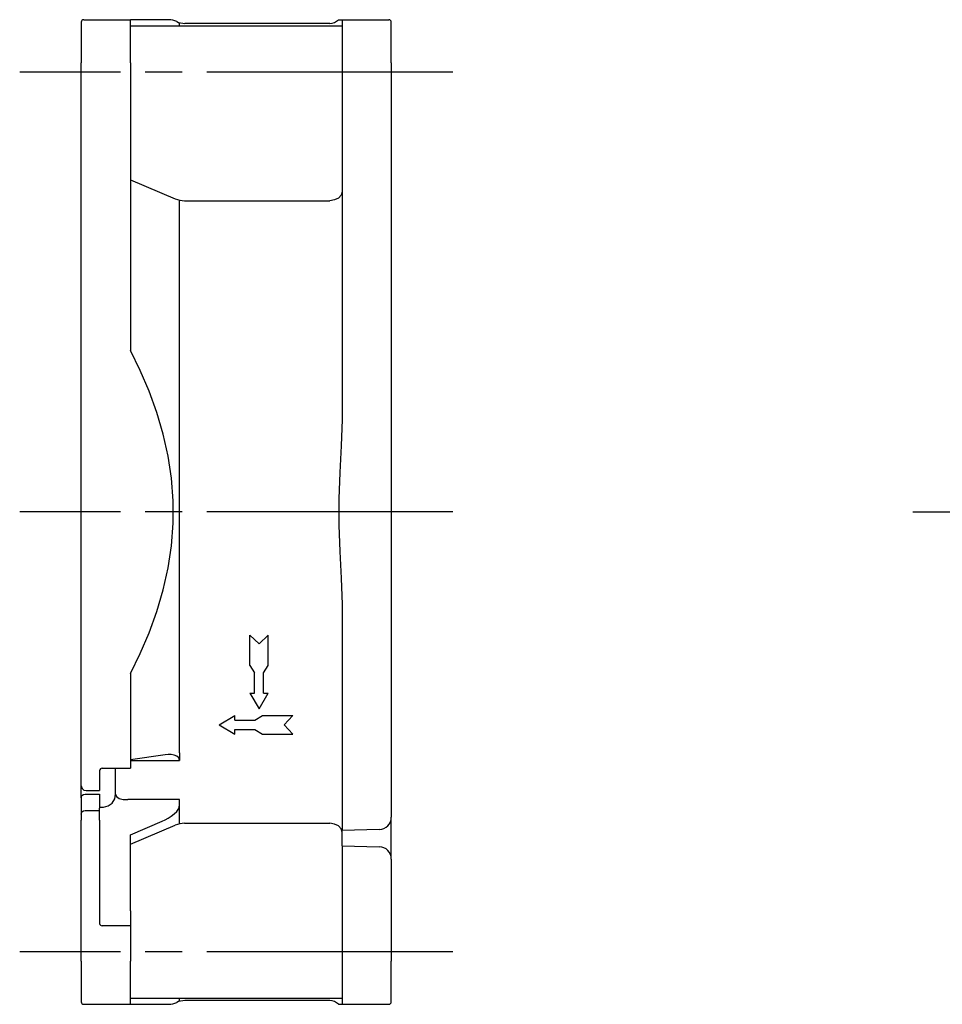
# Model space of a CAD drawing. Header units: millimetres. Extents: x 0 to 420, y 0 to 297.
# Tile 3 of 9: x 192 to 267, y 131 to 211. Entities that reach past the tile are written whole.
import ezdxf

# ---------------------------------------------------------------- set-up
doc = ezdxf.new("R2010")
doc.units = ezdxf.units.MM
doc.linetypes.add('CENTER', pattern=[27, 20, -2, 3, -2])

msp = doc.modelspace()

# ---------------------------------------------------------------- linework, layer by layer
at = {"color": 7}
for p, q in [((197.4, 210.8), (197.4, 207.5)), ((197.6, 211), (201.4, 211)), ((201.4, 207.5), (201.4, 211)), ((204.508, 211), (201.4, 211)), ((201.4, 210.5), (218.6, 210.5)), ((205.4, 210.5), (205.4, 210.759)), ((217.6, 210.7), (205.815, 210.7)), ((218.314, 211), (222.4, 211)), ((218.6, 211), (218.6, 207.5)), ((222.6, 207.5), (222.6, 210.8)), ((197.4, 148.861), (197.4, 207.5)), ((201.4, 207.5), (201.4, 184.13)), ((218.6, 207.5), (218.6, 178.516)), ((222.6, 207.5), (222.6, 146.2)), ((201.4, 197.999), (205.024, 196.455)), ((205.4, 151.439), (205.4, 196.337)), ((205.808, 196.295), (217.6, 196.295)), ((218.6, 163.484), (218.6, 145.125)), ((211.1, 161), (211.85, 160.283)), ((211.1, 158.537), (211.1, 161)), ((211.85, 160.283), (212.6, 161)), ((212.6, 158.537), (212.6, 161)), ((211.1, 158.537), (211.475, 157.924)), ((212.225, 157.924), (212.6, 158.537)), ((201.4, 157.869), (201.4, 150.18)), ((211.475, 156.28), (211.475, 157.924)), ((212.225, 156.28), (212.225, 157.924)), ((211.1, 156.28), (211.85, 155)), ((211.1, 156.28), (211.475, 156.28)), ((211.85, 155), (212.6, 156.28)), ((212.225, 156.28), (212.6, 156.28)), ((208.6, 153.711), (209.88, 154.461)), ((209.88, 154.086), (209.88, 154.461)), ((211.524, 154.086), (212.137, 154.461)), ((212.137, 154.461), (214.6, 154.461)), ((213.883, 153.712), (214.6, 154.461)), ((208.6, 153.711), (209.88, 152.961)), ((209.88, 154.086), (211.524, 154.086)), ((213.883, 153.711), (214.6, 152.962)), ((209.88, 153.336), (211.524, 153.336)), ((209.88, 152.961), (209.88, 153.336)), ((211.524, 153.336), (212.137, 152.961)), ((212.137, 152.961), (214.6, 152.961)), ((204.218, 151.272), (201.4, 150.877)), ((205.4, 151.439), (205.4, 150.807)), ((201.4, 150.807), (205.4, 150.807)), ((198.9, 149.98), (198.9, 148.861)), ((199.1, 150.18), (201.4, 150.18)), ((197.4, 148.757), (197.4, 148.861)), ((198.9, 148.861), (198.9, 148.361)), ((197.4, 148.673), (197.4, 148.757)), ((197.4, 147.778), (197.4, 148.673)), ((197.731, 148.084), (198.9, 148.084)), ((197.797, 148.361), (198.9, 148.361)), ((198.9, 148.084), (198.9, 148.055)), ((198.9, 148.055), (198.9, 146.944)), ((197.4, 147.778), (197.4, 146.25)), ((205.4, 146.984), (205.4, 147.639)), ((197.732, 146.756), (198.9, 146.756)), ((198.9, 145.974), (198.9, 146.944)), ((205.4, 145.663), (205.4, 146.984)), ((197.4, 146.25), (197.4, 145.974)), ((197.4, 134.5), (197.4, 145.974)), ((198.9, 145.974), (198.9, 137.574)), ((201.4, 144.773), (203.974, 145.874)), ((205.808, 145.705), (217.6, 145.705)), ((222.6, 142.8), (222.6, 146.2)), ((201.4, 144.001), (205.024, 145.545)), ((221.625, 145.201), (218.6, 145.125)), ((218.6, 143.875), (218.6, 145.125)), ((201.4, 138.597), (201.4, 144.773)), ((218.6, 143.875), (221.625, 143.799)), ((218.6, 143.875), (218.6, 134.5)), ((222.6, 142.8), (222.6, 134.5)), ((201.4, 138.597), (201.4, 134.5)), ((201.4, 137.374), (199.1, 137.374)), ((197.4, 134.5), (197.4, 131.2)), ((201.4, 131), (201.4, 134.5)), ((218.6, 134.5), (218.6, 131)), ((222.6, 131.2), (222.6, 134.5)), ((201.4, 131.5), (218.6, 131.5)), ((205.4, 131.241), (205.4, 131.5)), ((217.6, 131.3), (205.815, 131.3)), ((197.6, 131), (201.4, 131)), ((201.4, 131), (204.508, 131)), ((218.314, 131), (222.4, 131))]:
    msp.add_line(p, q, dxfattribs=at)
at = {"color": 7, "linetype": 'CENTER'}
for p, q in [((227.6, 206.75), (192.4, 206.75)), ((227.6, 171), (192.4, 171)), ((265, 171), (355, 171)), ((227.6, 135.25), (192.4, 135.25))]:
    msp.add_line(p, q, dxfattribs=at)
for p, q in [((200.2, 148.076), (200.2, 150.15)), ((205.4, 147.639), (201.2, 147.639)), ((198.9, 147.019), (199.2, 147.019))]:
    msp.add_line(p, q)
at = {"color": 7}
for points in [[(218.6, 197.003), (218.525, 196.733), (218.311, 196.505), (217.99, 196.351), (217.6, 196.295)], [(201.4, 157.869), (202.205, 159.512), (202.926, 161.194), (203.551, 162.913), (204.07, 164.668), (204.471, 166.453), (204.744, 168.261), (204.882, 170.085), (204.882, 171.915), (204.744, 173.739), (204.471, 175.547), (204.07, 177.332), (203.551, 179.087), (202.926, 180.806), (202.205, 182.488), (201.4, 184.13)], [(218.6, 178.516), (218.54, 176.368), (218.421, 174.222), (218.328, 172.075), (218.328, 169.925), (218.421, 167.778), (218.54, 165.632), (218.6, 163.484)], [(205.4, 150.807), (205.33, 151.03), (205.162, 151.174), (204.949, 151.256), (204.715, 151.292), (204.469, 151.296), (204.218, 151.272)], [(197.4, 148.757), (197.465, 148.529), (197.615, 148.4), (197.797, 148.361)], [(197.4, 147.778), (197.454, 147.954), (197.577, 148.054), (197.732, 148.084)], [(197.4, 146.45), (197.454, 146.626), (197.577, 146.725), (197.732, 146.756)], [(203.974, 145.874), (204.227, 145.992), (204.477, 146.129), (204.721, 146.287), (204.953, 146.468), (205.164, 146.677), (205.33, 146.916), (205.4, 147.169)], [(218.6, 144.997), (218.525, 145.267), (218.311, 145.495), (217.99, 145.649), (217.6, 145.705)]]:
    msp.add_lwpolyline(points, dxfattribs=at)
for points in [[(199.907, 147.346), (200.124, 147.683), (200.2, 148.076)], [(200.2, 148.076), (200.276, 147.888), (200.493, 147.735)], [(199.2, 147.019), (199.583, 147.114), (199.907, 147.346)], [(200.493, 147.735), (200.817, 147.645), (201.2, 147.639)]]:
    msp.add_lwpolyline(points)
for centre, radius, start, end in [((197.6, 210.8), 0.2, 90, 180), ((204.508, 209.5), 1.5, 64.15949, 89.9993), ((205.815, 212.2), 1.5, 244.15716, 270), ((217.6, 211.7), 1, 270, 315.58075), ((222.4, 210.8), 0.2, 0, 90), ((205.808, 198.295), 2, 246.92307, 270), ((199.1, 149.98), 0.2, 90, 180), ((205.808, 143.705), 2, 90, 113.07693), ((221.6, 146.2), 1, 271.4321, 360), ((221.6, 142.8), 1, 0, 88.5679), ((199.1, 137.574), 0.2, 180, 270), ((205.815, 129.8), 1.5, 90, 115.84284), ((217.6, 130.3), 1, 44.41925, 90), ((197.6, 131.2), 0.2, 180, 270), ((204.508, 132.5), 1.5, 270.0007, 295.84051), ((222.4, 131.2), 0.2, 270, 0)]:
    msp.add_arc(centre, radius, start, end, dxfattribs=at)

doc.saveas('drawing.dxf')
